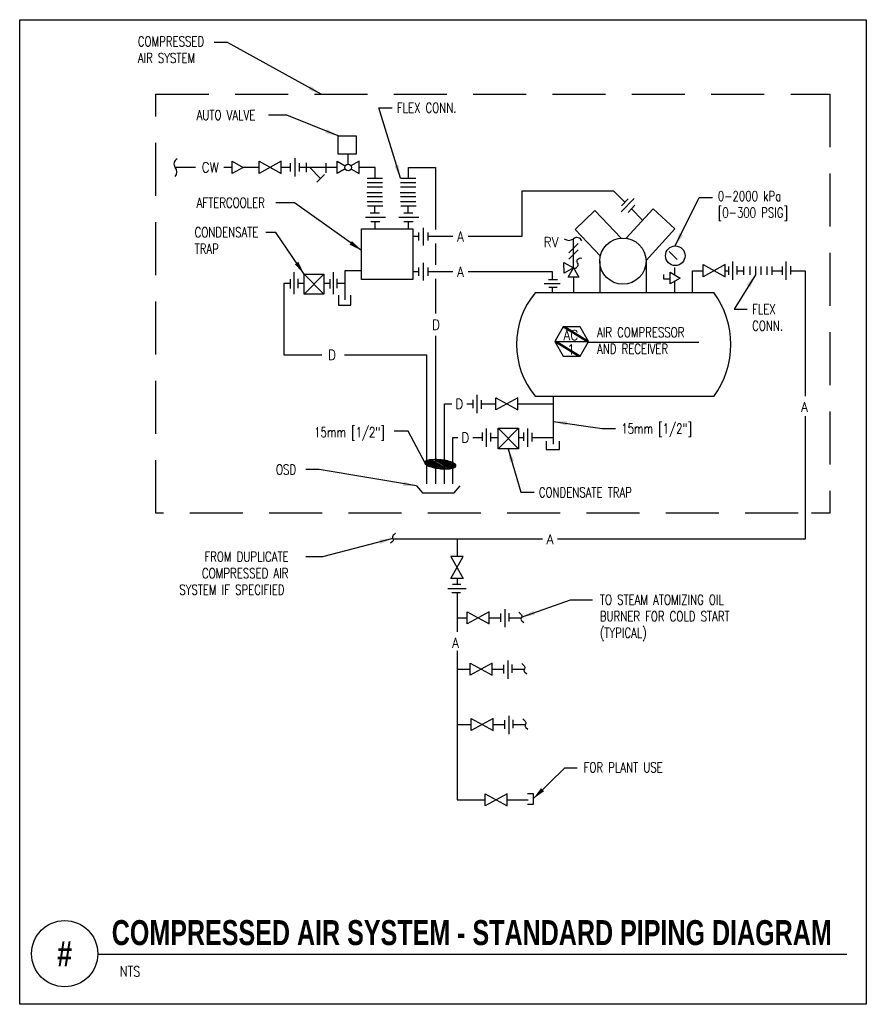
# Model space of a CAD drawing. Header units: inches. Extents: x -0.16 to 7.84, y 0.07 to 9.38.
import ezdxf
from ezdxf.enums import TextEntityAlignment as Align

# ---------------------------------------------------------------- set-up
doc = ezdxf.new("R2010")
doc.units = ezdxf.units.IN
doc.header["$MEASUREMENT"] = 0
doc.linetypes.add('DASHED', pattern=[0.75, 0.5, -0.25])
doc.layers.add('G-ANNO-NPLT', color=7, linetype='Continuous', plot=False)
for name, color, linetype in [('M-DETL-HEVY', 5, 'Continuous'), ('M-DETL-MEDM', 4, 'Continuous'), ('M-DETL-TEXT', 2, 'Continuous'), ('M-DETL-THIN', 2, 'Continuous')]:
    doc.layers.add(name, color=color, linetype=linetype)
doc.styles.add('BOLD', font='bold.shx', dxfattribs={"width": 0.9})
doc.styles.add('Romans', font='romans.shx', dxfattribs={"width": 0.75})
doc.dimstyles.new('VA-Lead', dxfattribs={"dimtxt": 0.09375, "dimasz": 0.125, "dimexe": 0.125, "dimexo": 0.03125, "dimgap": 0.02, "dimtad": 1, "dimdec": 5, "dimzin": 0, "dimdsep": 46, "dimlunit": 4, "dimtxsty": 'Romans', "dimcen": 0.125, "dimclrd": 256, "dimclre": 256, "dimclrt": 256, "dimadec": 0, "dimazin": 0, "dimtfac": 1, "dimtdec": 5, "dimtofl": 0, "dimtmove": 0, "dimatfit": 3, "dimfxl": 1, "dimfrac": 2, "dimtolj": 1, "dimtzin": 0, "dimlwd": -1, "dimlwe": -1, "dimarcsym": 0})

msp = doc.modelspace()

# ---------------------------------------------------------------- linework, layer by layer
at = {"layer": 'G-ANNO-NPLT', "color": 6}
msp.add_lwpolyline([(-0.1589, 9.3764), (7.8426, 9.3764), (7.8426, 0.0669), (-0.1589, 0.0669)], close=True, dxfattribs=at)
at = {"layer": 'M-DETL-HEVY'}
for p, q in [((5.2781, 7.5722), (5.0895, 7.3935)), ((5.5253, 7.3114), (5.2781, 7.5722)), ((5.5734, 7.3099), (5.8276, 7.5881)), ((5.8276, 7.5881), (6.034, 7.3995)), ((5.0895, 7.3935), (5.3292, 7.1404)), ((6.034, 7.3995), (5.7608, 7.1005)), ((5.3242, 7.0937), (5.3242, 6.7975)), ((5.7609, 7.0937), (5.7609, 6.7975)), ((4.7164, 6.7975), (6.4018, 6.7975)), ((6.4018, 5.8138), (4.7164, 5.8138))]:
    msp.add_line(p, q, dxfattribs=at)
for points in [[(2.851, 8.2774), (3.0198, 8.2774), (3.0198, 8.106), (2.851, 8.106)], [(3.0716, 7.3979), (3.5557, 7.3979), (3.5557, 6.9202), (3.0716, 6.9202)]]:
    msp.add_lwpolyline(points, close=True, dxfattribs=at)
msp.add_circle((5.5426, 7.0937), 0.2184, dxfattribs=at)
for centre, radius, start, end in [((5.2997, 6.3057), 0.763, 139.8608, 220.1392), ((5.7285, 6.3057), 0.8338, 323.85204, 36.14796)]:
    msp.add_arc(centre, radius, start, end, dxfattribs=at)
at = {"layer": 'M-DETL-MEDM'}
for p, q in [((2.9444, 8.0111), (2.9444, 8.106)), ((1.8505, 8.0373), (1.9544, 7.9799)), ((1.8505, 7.9225), (1.8505, 8.0373)), ((2.1038, 8.0373), (2.3117, 7.9225)), ((2.3117, 8.0373), (2.1038, 7.9225)), ((2.1038, 7.9225), (2.1038, 8.0373)), ((2.3117, 7.9225), (2.3117, 8.0373)), ((2.4, 7.9413), (2.4, 8.0185)), ((2.4432, 7.8951), (2.4432, 8.0668)), ((2.4863, 7.9413), (2.4863, 8.0185)), ((2.551, 7.9363), (2.551, 8.0234)), ((2.7373, 7.9288), (2.7373, 8.0198)), ((2.8404, 8.0373), (2.917, 7.995)), ((2.8404, 7.9225), (2.8404, 8.0373)), ((3.0483, 8.0373), (2.9717, 7.995)), ((3.0483, 7.9225), (3.0483, 8.0373)), ((1.9544, 7.9799), (1.8505, 7.9225)), ((1.9544, 7.9799), (1.9544, 7.9799)), ((2.2078, 7.9799), (2.2078, 7.9799)), ((2.917, 7.9648), (2.8404, 7.9225)), ((2.9717, 7.9648), (3.0483, 7.9225)), ((2.7234, 7.913), (2.6495, 7.8397)), ((3.1239, 7.8776), (3.2704, 7.8776)), ((3.1239, 7.8375), (3.2704, 7.8375)), ((3.4389, 7.8776), (3.5854, 7.8776)), ((3.4389, 7.8375), (3.5854, 7.8375)), ((3.1215, 7.7414), (3.268, 7.7414)), ((3.1239, 7.7975), (3.2704, 7.7975)), ((3.4365, 7.7414), (3.583, 7.7414)), ((3.4389, 7.7975), (3.5854, 7.7975)), ((3.1239, 7.7053), (3.2704, 7.7053)), ((3.1239, 7.6572), (3.2704, 7.6572)), ((3.4389, 7.7053), (3.5854, 7.7053)), ((3.4389, 7.6572), (3.5854, 7.6572)), ((5.5255, 7.5609), (5.6476, 7.6865)), ((5.5287, 7.6169), (5.5915, 7.6841)), ((3.127, 7.6172), (3.2735, 7.6172)), ((3.155, 7.5491), (3.2423, 7.5491)), ((3.442, 7.6172), (3.5885, 7.6172)), ((3.4701, 7.5491), (3.5573, 7.5491)), ((5.5915, 7.5541), (5.6543, 7.6213)), ((3.1083, 7.509), (3.2985, 7.509)), ((3.1582, 7.469), (3.2455, 7.469)), ((3.4233, 7.509), (3.6135, 7.509)), ((3.4732, 7.469), (3.5605, 7.469)), ((3.6105, 7.3644), (3.6105, 7.2877)), ((3.654, 7.4092), (3.654, 7.2429)), ((3.6975, 7.3644), (3.6975, 7.2877)), ((5.0743, 7.03), (5.0743, 7.3053)), ((6.0548, 7.1085), (5.9781, 7.1847)), ((3.654, 7.0767), (3.654, 6.9104)), ((6.577, 7.0892), (6.577, 6.9174)), ((7.0836, 7.0892), (7.0836, 6.9174)), ((2.4305, 6.9885), (2.4305, 6.7799)), ((2.8026, 6.9904), (2.8026, 6.7817)), ((3.6105, 7.0319), (3.6105, 6.9551)), ((3.6975, 7.0319), (3.6975, 6.9551)), ((6.3006, 7.0607), (6.5085, 6.9459)), ((6.5085, 7.0607), (6.3006, 6.9459)), ((6.3006, 6.9459), (6.3006, 7.0607)), ((6.4045, 7.0033), (6.4045, 7.0033)), ((6.5085, 6.9459), (6.5085, 7.0607)), ((6.5411, 7.0431), (6.5411, 6.9635)), ((6.6194, 7.0473), (6.6194, 6.9677)), ((6.6804, 7.0431), (6.6804, 6.9635)), ((6.7404, 7.0431), (6.7404, 6.9635)), ((6.7948, 7.0431), (6.7948, 6.9635)), ((6.8466, 7.0431), (6.8466, 6.9635)), ((6.9011, 7.0431), (6.9011, 6.9635)), ((6.9501, 7.0431), (6.9501, 6.9635)), ((7.0477, 7.0431), (7.0477, 6.9635)), ((7.126, 7.0473), (7.126, 6.9677)), ((2.3975, 6.9239), (2.3975, 6.8353)), ((2.4707, 6.9257), (2.4707, 6.8371)), ((2.5284, 6.9719), (2.7152, 6.7817)), ((2.5284, 6.7817), (2.7152, 6.9719)), ((2.7725, 6.9239), (2.7725, 6.8353)), ((2.8386, 6.9276), (2.8386, 6.839)), ((4.8379, 6.9195), (4.9242, 6.9195)), ((5.9292, 6.922), (5.9292, 6.9667)), ((5.9876, 6.922), (5.9292, 6.922)), ((4.7981, 6.8811), (4.9507, 6.8811)), ((4.8412, 6.847), (4.9208, 6.847)), ((2.8536, 6.7712), (2.8536, 6.6767)), ((2.9698, 6.6767), (2.9698, 6.7712)), ((2.8536, 6.6767), (2.9698, 6.6767)), ((4.1245, 5.7822), (4.1245, 5.7026)), ((4.1604, 5.8283), (4.1604, 5.6564)), ((4.2028, 5.778), (4.2028, 5.6984)), ((4.3403, 5.8014), (4.5482, 5.6866)), ((4.5482, 5.8014), (4.3403, 5.6866)), ((4.3403, 5.6866), (4.3403, 5.8014)), ((4.5482, 5.6866), (4.5482, 5.8014)), ((4.4443, 5.744), (4.4443, 5.744)), ((4.2485, 5.511), (4.2485, 5.3391)), ((4.3627, 5.5131), (4.5552, 5.3203)), ((4.5552, 5.5131), (4.3627, 5.3203)), ((4.64, 5.511), (4.64, 5.3391)), ((4.2126, 5.4732), (4.2126, 5.3936)), ((4.2909, 5.4691), (4.2909, 5.3894)), ((4.5552, 5.425), (4.6041, 5.425)), ((4.6041, 5.4732), (4.6041, 5.3936)), ((4.6824, 5.4691), (4.6824, 5.3894)), ((4.8166, 5.3907), (4.8166, 5.3136)), ((4.8166, 5.3136), (4.9428, 5.3136)), ((4.9428, 5.3136), (4.9428, 5.3907)), ((3.9168, 4.0936), (4.0316, 4.3015)), ((3.9168, 4.3015), (4.0316, 4.0936)), ((4.0316, 4.3015), (3.9168, 4.3015)), ((4.0316, 4.0936), (3.9168, 4.0936)), ((3.9302, 4.0395), (4.0098, 4.0395)), ((3.8883, 3.9971), (4.0602, 3.9971)), ((3.926, 3.9612), (4.0057, 3.9612)), ((4.0707, 3.6643), (4.0707, 3.7791)), ((4.2786, 3.7791), (4.0707, 3.6643)), ((4.0707, 3.7791), (4.2786, 3.6643)), ((4.2786, 3.6643), (4.2786, 3.7791)), ((4.385, 3.7615), (4.385, 3.6819)), ((4.4274, 3.8035), (4.4274, 3.6316)), ((4.4633, 3.7657), (4.4633, 3.6861)), ((4.1747, 3.7217), (4.1747, 3.7217)), ((4.3065, 3.2928), (4.0986, 3.1781)), ((4.0986, 3.2928), (4.3065, 3.1781)), ((4.0986, 3.1781), (4.0986, 3.2928)), ((4.3065, 3.1781), (4.3065, 3.2928)), ((4.4129, 3.2753), (4.4129, 3.1956)), ((4.4553, 3.3172), (4.4553, 3.1453)), ((4.4912, 3.2795), (4.4912, 3.1998)), ((4.2026, 3.2354), (4.2026, 3.2354)), ((4.4654, 2.7942), (4.4654, 2.6223)), ((4.3166, 2.7699), (4.1087, 2.6551)), ((4.1087, 2.7699), (4.3166, 2.6551)), ((4.1087, 2.6551), (4.1087, 2.7699)), ((4.2127, 2.7125), (4.2127, 2.7125)), ((4.3166, 2.6551), (4.3166, 2.7699)), ((4.423, 2.7523), (4.423, 2.6726)), ((4.5013, 2.7565), (4.5013, 2.6768)), ((4.24, 1.9419), (4.24, 2.0566)), ((4.4479, 2.0566), (4.24, 1.9419)), ((4.24, 2.0566), (4.4479, 1.9419)), ((4.4479, 1.9419), (4.4479, 2.0566)), ((4.6407, 2.0609), (4.6935, 2.0609)), ((4.6935, 2.0609), (4.6935, 1.9561)), ((4.3439, 1.9992), (4.3439, 1.9992)), ((4.6935, 1.9561), (4.6407, 1.9561))]:
    msp.add_line(p, q, dxfattribs=at)
for points in [[(4.9869, 7.3053, 0.349718), (5.0743, 7.3053, 0.349718)], [(5.0743, 7.03, 0.735191), (5.1138, 7.0762), (5.1138, 7.0762, -0.735191), (5.1524, 7.1214)]]:
    msp.add_lwpolyline(points, format="xyb", dxfattribs=at)
for points in [[(4.9856, 6.9783), (4.9852, 7.081), (5.0743, 7.03), (5.0743, 7.03)], [(5.0233, 6.9409), (5.0743, 7.03), (5.1259, 6.9412), (5.1259, 6.9412)], [(5.9876, 6.8789), (5.9876, 6.989), (6.0829, 6.934), (6.0829, 6.934)], [(2.5284, 6.9719), (2.7152, 6.9719), (2.7152, 6.7817), (2.5284, 6.7817)], [(4.3627, 5.5131), (4.5552, 5.5131), (4.5552, 5.3203), (4.3627, 5.3203)]]:
    msp.add_lwpolyline(points, close=True, dxfattribs=at)
for centre, radius in [((2.9444, 7.9799), 0.0312), ((6.0374, 7.1444), 0.0926)]:
    msp.add_circle(centre, radius, dxfattribs=at)
msp.add_arc((5.1069, 7.2643), 0.0524, 23.36252, 128.55134, dxfattribs=at)
at = {"layer": 'M-DETL-TEXT'}
for p, q in [((4.898, 6.3334), (5.2175, 6.3334)), ((5.2132, 6.3259), (6.2587, 6.3259)), ((3.5133, 5.4855), (3.3791, 5.4855)), ((3.6688, 5.1898), (3.5133, 5.4855)), ((0.5784, 0.5405), (7.6584, 0.5405))]:
    msp.add_line(p, q, dxfattribs=at)
for points, format in [([(2.1251, 8.1041, 0, 0.0417, 0), (2.0001, 8.1041, 0, 0, 0), (1.8864, 8.1041, 0, 0, 0)], "xyseb"), ([(1.31, 7.8925, 0.349718), (1.31, 7.9799, 0.349718)], "xyb"), ([(4.616, 7.8221, 0, 0.0417, 0), (4.741, 7.8221, 0, 0, 0), (4.9099, 7.8221, 0, 0, 0)], "xyseb"), ([(4.5487, 7.0515, 0, 0.0417, 0), (4.4237, 7.0515, 0, 0, 0), (4.2549, 7.0515, 0, 0, 0)], "xyseb"), ([(7.178, 4.8833, 0, 0.0417, 0), (7.178, 5.0083, 0, 0, 0), (7.178, 5.1611, 0, 0, 0)], "xyseb"), ([(3.8389, 4.3902, 0, 0.0417, 0), (3.7139, 4.3902, 0, 0, 0), (3.4583, 4.3902, 0, 0, 0)], "xyseb"), ([(4.1096, 4.3902, 0, 0.0417, 0), (4.2346, 4.3902, 0, 0, 0), (4.4901, 4.3902, 0, 0, 0)], "xyseb"), ([(4.5876, 3.5837, 0, 0.0417, 0), (4.4626, 3.5837, 0, 0, 0), (4.3239, 3.5837, 0, 0, 0)], "xyseb"), ([(3.9097, 2.8024, 0, 0.0417, 0), (3.9097, 2.9274, 0, 0, 0), (3.9097, 3.0802, 0, 0, 0)], "xyseb"), ([(4.6155, 3.0975, 0, 0.0417, 0), (4.4905, 3.0975, 0, 0, 0), (4.3518, 3.0975, 0, 0, 0)], "xyseb"), ([(4.6155, 2.59, 0, 0.0417, 0), (4.4905, 2.59, 0, 0, 0), (4.3518, 2.59, 0, 0, 0)], "xyseb")]:
    msp.add_lwpolyline(points, format=format, dxfattribs=at)
for points in [[(3.3927, 4.5213), (3.3756, 4.5071), (3.3692, 4.4996), (3.3667, 4.4953), (3.3642, 4.4881), (3.3638, 4.4815), (3.3643, 4.4778), (3.3667, 4.4711), (3.3706, 4.4611), (3.3713, 4.4557), (3.3701, 4.4501), (3.3681, 4.4467), (3.3623, 4.4401), (3.3448, 4.4257)], [(4.5575, 3.7741), (4.5747, 3.7599), (4.5811, 3.7524), (4.5836, 3.7481), (4.586, 3.7408), (4.5865, 3.7342), (4.5859, 3.7305), (4.5836, 3.7238), (4.5797, 3.7138), (4.579, 3.7084), (4.5801, 3.7029), (4.5821, 3.6994), (4.5879, 3.6928), (4.6055, 3.6784)], [(4.5854, 3.2878), (4.6026, 3.2736), (4.6089, 3.2661), (4.6115, 3.2618), (4.6139, 3.2546), (4.6144, 3.248), (4.6138, 3.2443), (4.6115, 3.2376), (4.6076, 3.2276), (4.6069, 3.2221), (4.608, 3.2166), (4.61, 3.2132), (4.6158, 3.2066), (4.6334, 3.1921)], [(4.5955, 2.7648), (4.6127, 2.7506), (4.619, 2.7431), (4.6216, 2.7388), (4.624, 2.7316), (4.6245, 2.725), (4.6239, 2.7213), (4.6216, 2.7146), (4.6177, 2.7046), (4.617, 2.6992), (4.6181, 2.6936), (4.6201, 2.6902), (4.6259, 2.6836), (4.6435, 2.6692)]]:
    msp.add_lwpolyline(points, dxfattribs=at)
msp.add_circle((0.2659, 0.5454), 0.3125, dxfattribs=at)
msp.add_arc((1.351, 8.0125), 0.0524, 113.36252, 218.55134, dxfattribs=at)
at = {"layer": 'M-DETL-THIN', "color": 3, "linetype": 'DASHED'}
for p, q in [((1.1279, 8.6721), (7.499, 8.6721)), ((1.1279, 4.7113), (1.1279, 8.6721)), ((7.499, 8.6721), (7.499, 4.7113)), ((7.1992, 4.7113), (1.1279, 4.7113)), ((7.499, 4.7113), (7.3248, 4.7113))]:
    msp.add_line(p, q, dxfattribs=at)
at = {"layer": 'M-DETL-THIN'}
for p, q in [((1.504, 7.9799), (1.31, 7.9799)), ((1.8505, 7.9799), (1.7704, 7.9799)), ((2.1038, 7.9799), (1.9544, 7.9799)), ((2.4, 7.9799), (2.3117, 7.9799)), ((2.8404, 7.9799), (2.4863, 7.9799)), ((2.5817, 7.9799), (2.685, 7.8749)), ((3.2018, 7.9799), (3.0483, 7.9799)), ((3.2018, 7.8776), (3.2018, 7.9799)), ((3.5168, 7.9799), (3.7709, 7.9799)), ((3.5168, 7.8776), (3.5168, 7.9799)), ((3.7709, 7.9799), (3.7709, 7.3922)), ((5.4576, 7.7544), (4.5871, 7.7544)), ((4.5871, 7.7544), (4.5871, 7.3261)), ((5.5601, 7.6505), (5.4576, 7.7544)), ((3.1987, 7.5491), (3.1987, 7.6172)), ((3.5137, 7.5491), (3.5137, 7.6172)), ((5.7285, 7.4797), (5.6225, 7.5872)), ((3.2018, 7.3979), (3.2018, 7.469)), ((3.5168, 7.3979), (3.5168, 7.469)), ((3.6105, 7.3261), (3.5557, 7.3261)), ((3.935, 7.3261), (3.6975, 7.3261)), ((4.5871, 7.3261), (4.079, 7.3261)), ((5.0301, 7.1733), (5.1185, 7.2617)), ((3.7709, 7.2599), (3.7709, 7.0597)), ((5.0301, 7.1108), (5.1185, 7.1992)), ((2.9129, 7.0028), (2.9129, 6.7285)), ((3.0716, 7.0028), (2.9129, 7.0028)), ((3.6105, 6.9935), (3.5557, 6.9935)), ((3.935, 6.9935), (3.6975, 6.9935)), ((4.8777, 6.9935), (4.079, 6.9935)), ((4.8777, 6.9195), (4.8777, 6.9935)), ((6.0339, 6.9623), (6.0339, 7.0323)), ((6.1997, 6.7975), (6.1997, 7.0033)), ((6.1997, 7.0033), (6.3006, 7.0033)), ((6.5085, 7.0033), (6.5411, 7.0033)), ((6.6194, 7.0033), (6.6804, 7.0033)), ((6.9501, 7.0033), (7.0477, 7.0033)), ((7.126, 7.0033), (7.266, 7.0033)), ((7.266, 7.0033), (7.266, 5.818)), ((3.7709, 6.9273), (3.7709, 6.5985)), ((5.0797, 6.7975), (5.0797, 6.9411)), ((6.0339, 6.7975), (6.0339, 6.9057)), ((2.339, 6.8809), (2.339, 6.2075)), ((2.3975, 6.8809), (2.339, 6.8809)), ((2.5284, 6.8809), (2.4707, 6.8809)), ((2.7725, 6.8809), (2.7152, 6.8809)), ((2.9129, 6.8809), (2.8386, 6.8809)), ((4.8777, 6.7975), (4.8777, 6.847)), ((3.7709, 6.3866), (3.7709, 4.9867)), ((2.339, 6.2075), (2.6975, 6.2075)), ((2.9103, 6.2075), (3.6861, 6.2075)), ((3.6861, 6.2075), (3.6861, 4.9867)), ((4.8829, 5.8138), (4.8829, 5.3623)), ((3.8558, 4.9867), (3.8558, 5.744)), ((3.8558, 5.744), (3.9242, 5.744)), ((4.0655, 5.744), (4.1245, 5.744)), ((4.2028, 5.744), (4.3403, 5.744)), ((4.5482, 5.744), (4.8829, 5.744)), ((7.266, 5.6269), (7.266, 4.4632)), ((3.9337, 4.9867), (3.9337, 5.425)), ((3.9337, 5.425), (3.9816, 5.425)), ((4.1229, 5.425), (4.2126, 5.425)), ((4.2909, 5.425), (4.3627, 5.425)), ((4.6824, 5.425), (4.8829, 5.425)), ((3.5904, 4.9677), (3.6475, 4.9015)), ((3.9467, 4.9015), (4.0052, 4.9677)), ((3.6475, 4.9015), (3.9467, 4.9015)), ((4.781, 4.4632), (3.3699, 4.4632)), ((3.9742, 4.4632), (3.9742, 4.3015)), ((7.266, 4.4632), (4.925, 4.4632)), ((3.9742, 4.0936), (3.9742, 4.0395)), ((3.9742, 3.9612), (3.9742, 3.5882)), ((3.9742, 3.7217), (4.0707, 3.7217)), ((4.2786, 3.7217), (4.385, 3.7217)), ((4.4633, 3.7217), (4.5827, 3.7217)), ((3.9742, 3.4086), (3.9742, 1.9992)), ((3.9742, 3.4086), (3.9742, 1.9992)), ((3.9742, 3.2354), (4.0986, 3.2354)), ((4.3065, 3.2354), (4.4129, 3.2354)), ((4.4912, 3.2354), (4.6106, 3.2354)), ((3.9742, 2.7125), (4.1087, 2.7125)), ((4.3166, 2.7125), (4.423, 2.7125)), ((4.5013, 2.7125), (4.6207, 2.7125)), ((3.9742, 1.9992), (4.24, 1.9992)), ((4.4479, 1.9992), (4.6455, 1.9992))]:
    msp.add_line(p, q, dxfattribs=at)

# ---------------------------------------------------------------- texts
at = {"layer": 'M-DETL-TEXT'}
for s, height, style, width, p in [('CW', 0.09375, 'Romans', 0.9, (1.6412, 7.98)), ('A', 0.0938, 'Romans', 0.9, (4.0072, 7.3261)), ('RV', 0.09375, 'Romans', 0.9, (4.8638, 7.2729)), ('A', 0.0938, 'Romans', 0.9, (4.0072, 6.9935)), ('D', 0.0938, 'Romans', 0.9, (3.7766, 6.4921)), ('AC', 0.09375, 'Romans', 0.9, (5.0504, 6.3938)), ('D', 0.0938, 'Romans', 0.9, (2.7924, 6.2075)), ('1', 0.0938, 'Romans', 0.9, (5.0517, 6.2581)), ('D', 0.0938, 'Romans', 0.9, (3.9951, 5.744)), ('A', 0.0938, 'Romans', 0.9, (7.2577, 5.7147)), ('D', 0.0938, 'Romans', 0.9, (4.0525, 5.425)), ('A', 0.0938, 'Romans', 0.9, (4.8532, 4.4632)), ('A', 0.0938, 'Romans', 0.9, (3.959, 3.4847)), ('#', 0.2362, 'BOLD', 0.8, (0.2659, 0.5454))]:
    msp.add_text(s, height=height, dxfattribs=dict(at, style=style, width=width)).set_placement(p, align=Align.MIDDLE)
at = {"layer": 'M-DETL-TEXT', "style": 'Romans', "width": 0.8}
msp.add_text('NTS', height=0.09843, dxfattribs=at).set_placement((0.786, 0.3288))
at = {"layer": 'M-DETL-TEXT', "attachment_point": 1}
for s, insert, char_height, width, style in [('COMPRESSED\\PAIR SYSTEM ', (0.9575, 9.2174), 0.09375, 0.976151, 'Romans'), ('FLEX CONN.', (3.4056, 8.5901), 0.09375, 0.893975, 'Romans'), ('AUTO VALVE', (1.5135, 8.5214), 0.09375, 3.036022, 'Romans'), ('0-2000 kPa [0-300 PSIG]', (6.4391, 7.7556), 0.09375, 1.067433, 'Romans'), ('AFTERCOOLER', (1.5135, 7.6928), 0.09375, 0.831292, 'Romans'), ('CONDENSATE \\PTRAP', (1.4947, 7.4135), 0.09375, 1.152403, 'Romans'), ('FLEX CONN.', (6.7635, 6.6853), 0.09375, 0.321429, 'Romans'), ('AIR COMPRESSOR\\PAND RECEIVER', (5.2977, 6.4675), 0.09375, 1.252441, 'Romans'), ('15mm [1/2"]', (2.6239, 5.5224), 0.09375, 1.622746, 'Romans'), ('15mm [1/2"]', (5.5265, 5.5569), 0.09375, 1.622746, 'Romans'), ('OSD', (2.2635, 5.17), 0.09375, 0.679975, 'Romans'), ('CONDENSATE TRAP', (4.7476, 4.9538), 0.09375, 1.366079, 'Romans'), ('\\pi0.39537;FROM DUPLICATE \\P\\pi0.37193;COMPRESSED AIR \\P\\pi0.15765;SYSTEM IF SPECIFIED', (1.1919, 4.3463), 0.09375, 1.275949, 'Romans'), ('TO STEAM ATOMIZING OIL BURNER FOR COLD START (TYPICAL)', (5.3244, 3.9392), 0.09375, 1.599592, 'Romans'), ('FOR PLANT USE', (5.1712, 2.3538), 0.09375, 1.286818, 'Romans'), ('{\\W0.75;COMPRESSED AIR SYSTEM - STANDARD PIPING DIAGRAM}', (0.7109, 0.863), 0.23622, 7.305727, 'BOLD')]:
    msp.add_mtext(s, dxfattribs=dict(at, insert=insert, char_height=char_height, width=width, style=style))

# ---------------------------------------------------------------- meshes
at = {"layer": 'M-DETL-TEXT'}
mesh = msp.add_polyface(dxfattribs=at)
corners = [(4.9778, 6.1951), (4.898, 6.3334), (5.1211, 6.1951), (5.1376, 6.1951), (4.9023, 6.341), (5.1376, 6.1951), (5.2132, 6.3259), (4.9778, 6.4718), (5.2175, 6.3334), (4.9943, 6.4718), (5.1376, 6.4718)]
mesh.append_faces([[corners[k] for k in face] for face in [(0, 0, 2, 1), (1, 2, 5, 4), (4, 3, 6, 7), (7, 6, 8, 9), (9, 8, 10, 10)]], dxfattribs={"vtx0": -1, "vtx2": -1})
mesh = msp.add_polyface(dxfattribs=at)
corners = [(3.6905, 5.1646), (3.674, 5.1766), (3.7071, 5.1561), (3.6738, 5.1769), (3.7087, 5.1553), (3.6698, 5.1826), (3.7193, 5.1519), (3.6688, 5.1898), (3.7413, 5.1449), (3.6688, 5.1898), (3.7514, 5.1417), (3.6698, 5.1923), (3.7634, 5.1396), (3.6714, 5.1967), (3.7818, 5.1365), (3.6768, 5.2016), (3.8116, 5.1314), (3.6894, 5.2071), (3.8228, 5.1308), (3.6955, 5.2098), (3.8533, 5.1292), (3.7153, 5.2148), (3.8725, 5.1282), (3.7307, 5.2161), (3.9017, 5.1308), (3.76, 5.2187), (3.9172, 5.1321), (3.7792, 5.2177), (3.937, 5.1372), (3.8096, 5.2161), (3.943, 5.1398), (3.8209, 5.2155), (3.9557, 5.1454), (3.8507, 5.2104), (3.9611, 5.1502), (3.8691, 5.2073), (3.9627, 5.1546), (3.8811, 5.2053), (3.9636, 5.1571), (3.8912, 5.202), (3.9627, 5.1643), (3.9132, 5.195), (3.9587, 5.17), (3.9238, 5.1916), (3.9585, 5.1703), (3.9253, 5.1908), (3.942, 5.1824)]
mesh.append_faces([[corners[k] for k in face] for face in [(0, 0, 2, 1), (1, 2, 4, 3), (3, 4, 6, 5), (5, 6, 8, 7), (9, 8, 10, 11), (11, 10, 12, 13), (13, 12, 14, 15), (15, 14, 16, 17), (17, 16, 18, 19), (19, 18, 20, 21), (21, 20, 22, 23), (23, 22, 24, 25), (25, 24, 26, 27), (27, 26, 28, 29), (29, 28, 30, 31), (31, 30, 32, 33), (33, 32, 34, 35), (35, 34, 36, 37), (37, 36, 38, 39), (39, 38, 40, 41), (41, 40, 42, 43), (43, 42, 44, 45), (45, 44, 46, 46)]], dxfattribs={"vtx0": -1, "vtx2": -1})

# ---------------------------------------------------------------- leaders
for points in [[(2.6898, 8.6721), (1.8055, 9.161), (1.6783, 9.161)], [(2.851, 8.2774), (2.3669, 8.4735), (2.1929, 8.4735)], [(3.4389, 7.8776), (3.2349, 8.5439), (3.3599, 8.5439)], [(3.0716, 7.1945), (2.4384, 7.6449), (2.2632, 7.6449)], [(6.0374, 7.2369), (6.2636, 7.6949), (6.3886, 7.6949)], [(2.5284, 6.9719), (2.2621, 7.3638), (2.1676, 7.3638)], [(6.7948, 6.9635), (6.5927, 6.6391), (6.7177, 6.6391)], [(4.8876, 5.5768), (5.3475, 5.5101), (5.4725, 5.5101)], [(4.4589, 5.3203), (4.5769, 4.9076), (4.7019, 4.9076)], [(3.5904, 4.9677), (2.6719, 5.1221), (2.5469, 5.1221)], [(3.3667, 4.4711), (2.7042, 4.2972), (2.5445, 4.2972)], [(4.5848, 3.7271), (5.0455, 3.8901), (5.256, 3.8901)], [(4.6935, 2.0085), (4.993, 2.3041), (5.1103, 2.3041)]]:
    msp.add_leader(points, dimstyle='VA-Lead', override={"dimgap": 0.02, "dimtad": 0}, dxfattribs=at)

doc.saveas('drawing.dxf')
